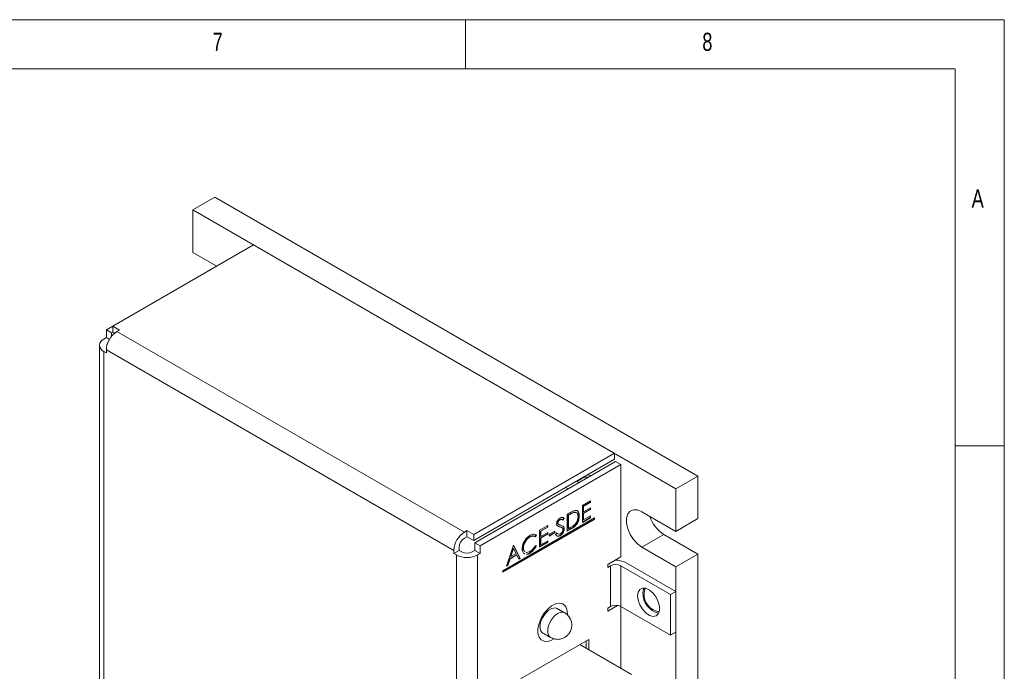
# Model space of a CAD drawing. Header units: inches. Extents: x 0.2 to 16.3, y 0.2 to 11.5.
# Tile 17 of 17: x 12.4 to 16.3, y 8.9 to 11.5. Entities that reach past the tile are written whole.
import ezdxf

# ---------------------------------------------------------------- set-up
doc = ezdxf.new("R2010")
doc.units = ezdxf.units.IN
doc.header["$MEASUREMENT"] = 0
doc.styles.add('SLDTEXTSTYLE0', font='TXT', dxfattribs={"width": 0.75})

msp = doc.modelspace()

# ---------------------------------------------------------------- linework, layer by layer
at = {"color": 7, "linetype": 'Continuous', "lineweight": 0}
for p, q in [((16.3386, 11.4961), (0.1969, 11.4961)), ((14.1732, 11.2992), (14.1732, 11.4961)), ((16.3386, 0.1969), (16.3386, 11.4961)), ((16.1417, 11.2992), (0.3937, 11.2992)), ((16.1417, 11.2992), (16.1417, 2.372)), ((16.3386, 9.7835), (16.1417, 9.7835))]:
    msp.add_line(p, q, dxfattribs=at)
at = {"color": 7, "linetype": 'Continuous', "lineweight": 15}
for p, q in [((13.1659, 10.7825), (13.0775, 10.7314)), ((15.1069, 9.6619), (13.1659, 10.7825)), ((13.0775, 10.7314), (13.0775, 10.56)), ((15.0185, 9.6109), (13.0775, 10.7314)), ((12.7555, 10.2642), (13.3212, 10.5908)), ((13.3212, 10.5908), (14.7714, 9.7536)), ((13.0775, 10.56), (13.1727, 10.505)), ((12.7555, 10.2642), (12.7293, 10.2491)), ((12.7823, 10.2487), (12.7555, 10.2642)), ((12.7555, 10.2642), (12.7555, 10.2397)), ((12.7293, 10.2181), (12.7187, 10.212)), ((12.7293, 10.2491), (12.7293, 10.2181)), ((12.7505, 10.2368), (12.7293, 10.2491)), ((12.7293, 10.2181), (12.7417, 10.2109)), ((12.7555, 10.2397), (12.7505, 10.2368)), ((12.7505, 10.2368), (12.7505, 10.2238)), ((12.7622, 10.2359), (12.7555, 10.2397)), ((12.7717, 10.2426), (12.7823, 10.2487)), ((12.7717, 10.2426), (14.1682, 9.4364)), ((12.7293, 10.1569), (12.7187, 10.163)), ((12.7187, 10.163), (12.7187, 7.8767)), ((12.7293, 10.1691), (12.7293, 10.1569)), ((14.1258, 9.3629), (12.7293, 10.1691)), ((14.7714, 9.7536), (14.2057, 9.4271)), ((14.7714, 9.7536), (14.7714, 9.7291)), ((14.7714, 9.7291), (14.2057, 9.4026)), ((14.7764, 9.7205), (14.2107, 9.3939)), ((14.7976, 9.7082), (14.2319, 9.3816)), ((14.7976, 9.7082), (14.7764, 9.7205)), ((14.7976, 9.3376), (14.7976, 9.7082)), ((14.6632, 9.6667), (14.6776, 9.6635)), ((15.1069, 9.6619), (15.0185, 9.6109)), ((15.1069, 9.4905), (15.1069, 9.6619)), ((14.6293, 9.6356), (14.6193, 9.6413)), ((14.622, 9.6411), (14.6224, 9.6432)), ((14.5848, 9.6099), (14.5748, 9.6156)), ((15.0185, 9.4394), (15.0185, 9.6109)), ((14.6425, 9.5433), (14.6757, 9.5625)), ((14.6425, 9.4753), (14.6425, 9.5433)), ((14.6743, 9.5563), (14.6464, 9.5402)), ((14.6464, 9.5402), (14.6464, 9.5192)), ((14.6464, 9.5402), (14.6478, 9.5394)), ((14.6757, 9.5555), (14.6478, 9.5394)), ((14.6478, 9.5394), (14.6478, 9.5184)), ((14.6743, 9.5617), (14.6743, 9.5563)), ((14.6743, 9.5563), (14.6757, 9.5555)), ((14.6757, 9.5625), (14.6757, 9.5555)), ((14.5821, 9.5084), (14.594, 9.5153)), ((14.5821, 9.4404), (14.5821, 9.5084)), ((14.5901, 9.5077), (14.586, 9.5053)), ((14.586, 9.5053), (14.586, 9.4512)), ((14.586, 9.5053), (14.5874, 9.5045)), ((14.5915, 9.5069), (14.5874, 9.5045)), ((14.5874, 9.5045), (14.5874, 9.4504)), ((14.5901, 9.5077), (14.5915, 9.5069)), ((14.6082, 9.5162), (14.6096, 9.5154)), ((14.629, 9.5022), (14.6304, 9.5014)), ((14.6743, 9.5284), (14.6464, 9.5123)), ((14.6464, 9.5192), (14.6478, 9.5184)), ((14.6464, 9.5123), (14.6464, 9.4861)), ((14.6464, 9.5123), (14.6478, 9.5115)), ((14.6478, 9.5184), (14.6757, 9.5346)), ((14.6757, 9.5276), (14.6478, 9.5115)), ((14.6478, 9.5115), (14.6478, 9.4853)), ((14.6478, 9.4853), (14.6757, 9.5014)), ((14.6743, 9.5338), (14.6743, 9.5284)), ((14.6743, 9.5284), (14.6757, 9.5276)), ((14.6743, 9.5006), (14.6743, 9.4953)), ((14.6757, 9.5346), (14.6757, 9.5276)), ((14.6757, 9.5014), (14.6757, 9.4944)), ((14.8814, 9.5186), (15.0185, 9.4394)), ((14.6913, 9.4933), (14.3235, 9.281)), ((14.3235, 9.2767), (14.6899, 9.4882)), ((14.3235, 9.2751), (14.6913, 9.4874)), ((14.4703, 9.4439), (14.5035, 9.4631)), ((14.5021, 9.4623), (14.5021, 9.4569)), ((14.5035, 9.4631), (14.5035, 9.4561)), ((14.5429, 9.4736), (14.5443, 9.4728)), ((14.5515, 9.4872), (14.5529, 9.4864)), ((14.5678, 9.492), (14.563, 9.4851)), ((14.5692, 9.4912), (14.5644, 9.4843)), ((14.5678, 9.492), (14.5692, 9.4912)), ((14.6743, 9.4953), (14.6425, 9.4769)), ((14.6757, 9.4944), (14.6425, 9.4753)), ((14.6464, 9.4861), (14.6478, 9.4853)), ((14.6743, 9.4953), (14.6757, 9.4944)), ((14.6899, 9.4882), (14.6899, 9.4925)), ((14.6899, 9.4882), (14.6913, 9.4874)), ((14.6913, 9.4874), (14.6913, 9.4933)), ((15.1069, 9.4905), (15.0185, 9.4394)), ((14.1788, 9.4425), (14.1682, 9.4364)), ((14.1788, 9.4425), (14.1788, 9.418)), ((14.2057, 9.4271), (14.1788, 9.4425)), ((14.2057, 9.4026), (14.2057, 9.4271)), ((14.4568, 9.4252), (14.4521, 9.4184)), ((14.4582, 9.4244), (14.4535, 9.4176)), ((14.4568, 9.4252), (14.4582, 9.4244)), ((14.4703, 9.3758), (14.4703, 9.4439)), ((14.5021, 9.4569), (14.4742, 9.4407)), ((14.4742, 9.4407), (14.4742, 9.4198)), ((14.4742, 9.4407), (14.4755, 9.4399)), ((14.5021, 9.429), (14.4742, 9.4128)), ((14.4742, 9.4198), (14.4755, 9.419)), ((14.5035, 9.4561), (14.4755, 9.4399)), ((14.4755, 9.4399), (14.4755, 9.419)), ((14.4755, 9.419), (14.5035, 9.4351)), ((14.5035, 9.4282), (14.4755, 9.412)), ((14.5021, 9.4569), (14.5035, 9.4561)), ((14.5021, 9.4343), (14.5021, 9.429)), ((14.5021, 9.429), (14.5035, 9.4282)), ((14.5035, 9.4351), (14.5035, 9.4282)), ((14.5088, 9.4277), (14.5314, 9.4408)), ((14.5301, 9.4346), (14.5088, 9.4224)), ((14.5314, 9.4338), (14.5088, 9.4207)), ((14.5088, 9.4207), (14.5088, 9.4277)), ((14.5301, 9.44), (14.5301, 9.4346)), ((14.5301, 9.4346), (14.5314, 9.4338)), ((14.5314, 9.4408), (14.5314, 9.4338)), ((14.5352, 9.4265), (14.5402, 9.4328)), ((14.5506, 9.4581), (14.552, 9.4573)), ((14.5518, 9.4227), (14.5531, 9.4219)), ((14.5686, 9.4509), (14.57, 9.4501)), ((14.5989, 9.4517), (14.5821, 9.442)), ((14.6003, 9.4509), (14.5821, 9.4404)), ((14.586, 9.4512), (14.5874, 9.4504)), ((14.5874, 9.4504), (14.5941, 9.4543)), ((14.5989, 9.4517), (14.6003, 9.4509)), ((14.8814, 9.3757), (14.9697, 9.4268)), ((15.1069, 9.3476), (14.9697, 9.4268)), ((14.1788, 9.418), (14.1682, 9.4119)), ((14.2057, 9.4026), (14.1788, 9.418)), ((14.2107, 9.3939), (14.2107, 9.3629)), ((14.2319, 9.3816), (14.2107, 9.3939)), ((14.2319, 9.3816), (14.2319, 9.3507)), ((14.3373, 9.2991), (14.3652, 9.3833)), ((14.3652, 9.3833), (14.366, 9.3837)), ((14.3653, 9.3833), (14.3918, 9.3321)), ((14.366, 9.3837), (14.3932, 9.3313)), ((14.4307, 9.4174), (14.4321, 9.4166)), ((14.4535, 9.3828), (14.4582, 9.3814)), ((14.5021, 9.3958), (14.4703, 9.3774)), ((14.5035, 9.395), (14.4703, 9.3758)), ((14.4742, 9.4128), (14.4742, 9.3867)), ((14.4742, 9.4128), (14.4755, 9.412)), ((14.4742, 9.3867), (14.4755, 9.3859)), ((14.4755, 9.412), (14.4755, 9.3859)), ((14.4755, 9.3859), (14.5035, 9.402)), ((14.5021, 9.4012), (14.5021, 9.3958)), ((14.5021, 9.3958), (14.5035, 9.395)), ((14.5035, 9.402), (14.5035, 9.395)), ((14.147, 9.3629), (14.1258, 9.3507)), ((14.1258, 9.3507), (14.1258, 9.3629)), ((14.1364, 9.3446), (14.1258, 9.3507)), ((14.1364, 7.0582), (14.1364, 9.3446)), ((14.147, 9.3629), (14.147, 9.3752)), ((14.1576, 9.3568), (14.147, 9.3629)), ((14.2107, 9.3629), (14.2001, 9.3568)), ((14.2107, 9.3629), (14.2319, 9.3507)), ((14.2319, 9.3507), (14.2213, 9.3446)), ((14.2213, 9.3446), (14.2213, 7.0582)), ((14.3773, 9.3456), (14.3506, 9.3302)), ((14.3787, 9.3448), (14.352, 9.3294)), ((14.3642, 9.371), (14.3535, 9.3388)), ((14.3656, 9.3702), (14.3549, 9.338)), ((14.3549, 9.338), (14.376, 9.3502)), ((14.3642, 9.371), (14.3656, 9.3702)), ((14.376, 9.3502), (14.3656, 9.3702)), ((14.3773, 9.3456), (14.3787, 9.3448)), ((14.3875, 9.328), (14.3787, 9.3448)), ((14.4047, 9.3735), (14.406, 9.3727)), ((14.4311, 9.3531), (14.4325, 9.3523)), ((15.0185, 9.2966), (14.8814, 9.3757)), ((15.0185, 9.2966), (15.1069, 9.3476)), ((15.1069, 7.53), (15.1069, 9.3476)), ((14.3431, 9.3024), (14.3373, 9.2991)), ((14.3417, 9.3032), (14.338, 9.3011)), ((14.3506, 9.3302), (14.3417, 9.3032)), ((14.3417, 9.3032), (14.3431, 9.3024)), ((14.352, 9.3294), (14.3431, 9.3024)), ((14.3506, 9.3302), (14.352, 9.3294)), ((14.3535, 9.3388), (14.3549, 9.338)), ((14.3918, 9.3321), (14.3868, 9.3293)), ((14.3932, 9.3313), (14.3875, 9.328)), ((14.3918, 9.3321), (14.3932, 9.3313)), ((14.7445, 9.3069), (14.7976, 9.3376)), ((14.7445, 9.2947), (14.7445, 9.3069)), ((14.7551, 9.3008), (14.7445, 9.2947)), ((14.7551, 9.1375), (14.7551, 9.3008)), ((14.9973, 9.1855), (14.7976, 9.3008)), ((14.7976, 9.1375), (14.7976, 9.3008)), ((15.0185, 9.1977), (14.8188, 9.3131)), ((14.3235, 9.281), (14.3235, 9.2751)), ((15.0185, 7.4789), (15.0185, 9.2966)), ((14.9973, 9.1855), (15.0185, 9.1977)), ((14.9973, 9.0222), (14.9973, 9.1855)), ((15.0185, 9.0344), (15.0185, 9.1977)), ((14.7841, 9.142), (14.7445, 9.1191)), ((14.7445, 9.1314), (14.7551, 9.1375)), ((14.7445, 9.1191), (14.7445, 9.1314)), ((14.7976, 8.8894), (14.7976, 9.1375)), ((14.7976, 9.1375), (14.9973, 9.0222)), ((14.9973, 9.0222), (15.0185, 9.0344)), ((14.3936, 8.8462), (14.6684, 9.0048)), ((14.633, 8.9844), (14.8407, 8.8645)), ((14.6576, 8.9702), (14.6576, 8.9985)), ((14.6684, 9.0048), (14.6684, 8.964))]:
    msp.add_line(p, q, dxfattribs=at)
at = {"color": 7, "linetype": 'Continuous', "lineweight": 15, "flags": 128}
for points in [[(14.8814, 9.3757), (14.8639, 9.3887), (14.8479, 9.4064), (14.8346, 9.4274), (14.8251, 9.45), (14.8201, 9.4724), (14.8201, 9.4927), (14.8251, 9.5094), (14.8346, 9.521), (14.8479, 9.5266), (14.8639, 9.5258), (14.8814, 9.5186)], [(14.8647, 9.1804), (14.8671, 9.1956), (14.8741, 9.2064), (14.8848, 9.2116), (14.8981, 9.2106), (14.9126, 9.2036), (14.9267, 9.1914), (14.9389, 9.1751), (14.9478, 9.1567), (14.9525, 9.1381), (14.9525, 9.1213), (14.9478, 9.1081), (14.9389, 9.1), (14.9267, 9.0979), (14.9126, 9.1019), (14.8981, 9.1117), (14.8848, 9.1261), (14.8741, 9.1437), (14.8671, 9.1624), (14.8647, 9.1804)], [(14.886, 9.1926), (14.8883, 9.2078), (14.8901, 9.2119)], [(14.8905, 9.19), (14.8929, 9.2042), (14.8967, 9.211)], [(14.5828, 9.1032), (14.583, 9.1083), (14.5807, 9.1257), (14.5743, 9.1392), (14.564, 9.1478), (14.5507, 9.151), (14.5354, 9.1484), (14.5191, 9.1403), (14.5032, 9.1273), (14.4887, 9.1103), (14.4769, 9.0906), (14.4684, 9.0697), (14.464, 9.0491), (14.464, 9.0303), (14.4684, 9.0147), (14.4769, 9.0035), (14.4887, 8.9976), (14.5032, 8.9973), (14.5191, 9.0027), (14.5277, 9.0076)], [(14.5411, 9.1293), (14.5328, 9.1319), (14.5196, 9.1298), (14.5056, 9.1218), (14.4924, 9.1086), (14.4817, 9.0921), (14.4747, 9.074), (14.4723, 9.0567)], [(14.5715, 9.1118), (14.5689, 9.113), (14.5568, 9.1141), (14.543, 9.109), (14.5292, 9.0982), (14.5171, 9.0831), (14.5081, 9.0655), (14.5033, 9.0476), (14.5033, 9.0314), (14.5081, 9.019), (14.5146, 9.013)]]:
    msp.add_lwpolyline(points, dxfattribs=at)
at = {"color": 7, "linetype": 'Continuous', "lineweight": 15}
for centre, radius, start, end in [((12.728, 10.1875), 0.0262, 110.7835, 249.2165), ((12.8214, 10.1649), 0.0922, 122.6056, 177.3944), ((12.7426, 10.1874), 0.0115, 135.8775, 190.2054), ((14.6591, 9.6251), 0.0324, 77.6445, 118.1986), ((15.0433, 9.541), 0.1359, 197.6026, 237.2023), ((14.2179, 9.3587), 0.0922, 122.6056, 177.3944), ((14.1931, 9.3731), 0.0461, 122.6056, 177.3944), ((14.1788, 9.4264), 0.0922, 242.6098, 297.3903), ((14.1788, 9.3977), 0.0461, 242.6097, 297.3904), ((14.7764, 9.2599), 0.0461, 62.6098, 117.3904), ((14.7772, 9.2335), 0.0898, 62.4283, 92.9565), ((14.9698, 9.1913), 0.0839, 179.0919, 255.59), ((14.9618, 9.1869), 0.0714, 177.5029, 261.5923), ((14.7764, 9.0966), 0.0461, 62.6096, 117.3904), ((14.4992, 9.0532), 0.0271, 172.4812, 236.2067)]:
    msp.add_arc(centre, radius, start, end, dxfattribs=at)
for points in [[(12.7011, 10.1875), (12.7011, 7.9012)], [(14.6438, 9.6537), (14.6209, 9.6405)], [(14.5506, 9.4581), (14.5449, 9.4597)], [(14.5461, 9.4674), (14.5479, 9.4664)], [(14.5613, 9.4867), (14.5596, 9.4877)], [(14.5388, 9.4336), (14.542, 9.4309)], [(14.5402, 9.4328), (14.5434, 9.4301)], [(14.5606, 9.4541), (14.5589, 9.4551)], [(14.4103, 9.3499), (14.4068, 9.351)], [(14.4117, 9.3491), (14.4082, 9.3502)], [(14.5715, 9.1118), (14.5411, 9.1293)], [(14.4841, 9.0306), (14.5145, 9.0131)]]:
    msp.add_open_spline(points, degree=1, dxfattribs=at)
for points, knots in [([(14.6082, 9.5162), (14.6049, 9.515), (14.5989, 9.5127), (14.5928, 9.5092), (14.5901, 9.5077)], [0, 0, 0, 0, 0.5595422, 1, 1, 1, 1]), ([(14.6096, 9.5154), (14.6062, 9.5142), (14.6003, 9.5119), (14.5942, 9.5084), (14.5915, 9.5069)], [0, 0, 0, 0, 0.5595422, 1, 1, 1, 1]), ([(14.594, 9.5153), (14.5975, 9.5173), (14.6038, 9.521), (14.61, 9.5228), (14.6127, 9.5236)], [0, 0, 0, 0, 0.560445, 1, 1, 1, 1]), ([(14.629, 9.5022), (14.6286, 9.4969), (14.6277, 9.4862), (14.6201, 9.4696), (14.6094, 9.4581), (14.6024, 9.4539), (14.5989, 9.4517)], [0, 0, 0, 0, 0.280124, 0.559247, 0.778836, 1, 1, 1, 1]), ([(14.6304, 9.5014), (14.63, 9.4961), (14.6291, 9.4854), (14.6215, 9.4688), (14.6108, 9.4573), (14.6038, 9.453), (14.6003, 9.4509)], [0, 0, 0, 0, 0.280124, 0.559247, 0.778836, 1, 1, 1, 1]), ([(14.6187, 9.5142), (14.6173, 9.5152), (14.6143, 9.5171), (14.6103, 9.5165), (14.6082, 9.5162)], [0, 0, 0, 0, 0.493559, 1, 1, 1, 1]), ([(14.6251, 9.4984), (14.6249, 9.5015), (14.6246, 9.5076), (14.6209, 9.5135), (14.6157, 9.5163), (14.6116, 9.5157), (14.6096, 9.5154)], [0, 0, 0, 0, 0.280179, 0.559765, 0.779797, 1, 1, 1, 1]), ([(14.611, 9.4658), (14.6133, 9.4683), (14.618, 9.4734), (14.624, 9.4854), (14.6247, 9.4935), (14.6251, 9.4984)], [0, 0, 0, 0, 0.280536, 0.561015, 1, 1, 1, 1]), ([(14.6127, 9.5236), (14.6157, 9.5237), (14.6217, 9.5238), (14.6289, 9.5165), (14.6299, 9.5072), (14.6304, 9.5014)], [0, 0, 0, 0, 0.280264, 0.560714, 1, 1, 1, 1]), ([(14.6191, 9.5236), (14.6193, 9.5236), (14.6224, 9.5233), (14.6274, 9.5169), (14.6284, 9.5078), (14.629, 9.5022)], [0, 0, 0, 0, 0.030302, 0.408151, 1, 1, 1, 1]), ([(14.539, 9.4694), (14.5393, 9.472), (14.5398, 9.4771), (14.5438, 9.4847), (14.5486, 9.4904), (14.5519, 9.4926), (14.5535, 9.4937)], [0, 0, 0, 0, 0.279553, 0.558798, 0.779377, 1, 1, 1, 1]), ([(14.5423, 9.461), (14.5413, 9.4621), (14.5394, 9.4642), (14.5391, 9.4678), (14.539, 9.4694)], [0, 0, 0, 0, 0.559839, 1, 1, 1, 1]), ([(14.552, 9.4573), (14.55, 9.4577), (14.5466, 9.4586), (14.5436, 9.4602), (14.5423, 9.461)], [0, 0, 0, 0, 0.560414, 1, 1, 1, 1]), ([(14.5515, 9.4872), (14.5503, 9.4864), (14.548, 9.4848), (14.5451, 9.481), (14.5432, 9.477), (14.543, 9.4747), (14.5429, 9.4736)], [0, 0, 0, 0, 0.280274, 0.559932, 0.779921, 1, 1, 1, 1]), ([(14.5429, 9.4736), (14.543, 9.4727), (14.5431, 9.4708), (14.5443, 9.4686), (14.5456, 9.4678), (14.5464, 9.4673)], [0, 0, 0, 0, 0.302272, 0.604419, 1, 1, 1, 1]), ([(14.5529, 9.4864), (14.5517, 9.4856), (14.5493, 9.484), (14.5465, 9.4802), (14.5446, 9.4762), (14.5444, 9.4739), (14.5443, 9.4728)], [0, 0, 0, 0, 0.280274, 0.559932, 0.779921, 1, 1, 1, 1]), ([(14.5443, 9.4728), (14.5444, 9.4719), (14.5445, 9.47), (14.5458, 9.4676), (14.5473, 9.4668), (14.5482, 9.4662)], [0, 0, 0, 0, 0.279946, 0.559776, 1, 1, 1, 1]), ([(14.5482, 9.4662), (14.5496, 9.4657), (14.5522, 9.4649), (14.5549, 9.4643), (14.5561, 9.464)], [0, 0, 0, 0, 0.559907, 1, 1, 1, 1]), ([(14.5596, 9.4872), (14.5589, 9.4878), (14.5576, 9.4888), (14.5547, 9.4887), (14.5526, 9.4877), (14.5515, 9.4872)], [0, 0, 0, 0, 0.322492, 0.661154, 1, 1, 1, 1]), ([(14.5644, 9.4843), (14.5628, 9.4858), (14.5605, 9.4879), (14.5561, 9.4879), (14.554, 9.4869), (14.5529, 9.4864)], [0, 0, 0, 0, 0.559818, 0.779849, 1, 1, 1, 1]), ([(14.5535, 9.4937), (14.5553, 9.4945), (14.559, 9.4962), (14.5646, 9.4955), (14.5675, 9.4928), (14.5692, 9.4912)], [0, 0, 0, 0, 0.279749, 0.559501, 1, 1, 1, 1]), ([(14.5561, 9.464), (14.5598, 9.463), (14.5649, 9.4616), (14.5693, 9.4559), (14.5698, 9.452), (14.57, 9.4501)], [0, 0, 0, 0, 0.560115, 0.780282, 1, 1, 1, 1]), ([(14.5621, 9.4961), (14.5621, 9.4961), (14.5646, 9.4959), (14.5662, 9.494), (14.5678, 9.492)], [0, 0, 0, 0, 0.0038922, 1, 1, 1, 1]), ([(14.5639, 9.4606), (14.5643, 9.4605), (14.566, 9.4598), (14.5679, 9.4566), (14.5683, 9.4528), (14.5686, 9.4509)], [0, 0, 0, 0, 0.105618, 0.553267, 1, 1, 1, 1]), ([(14.5941, 9.4543), (14.5973, 9.4561), (14.603, 9.4594), (14.6085, 9.4638), (14.611, 9.4658)], [0, 0, 0, 0, 0.560426, 1, 1, 1, 1]), ([(14.4008, 9.3701), (14.4013, 9.3758), (14.4024, 9.3871), (14.4111, 9.4038), (14.4216, 9.4166), (14.4288, 9.4214), (14.4325, 9.4238)], [0, 0, 0, 0, 0.279512, 0.559079, 0.779374, 1, 1, 1, 1]), ([(14.4481, 9.4195), (14.4459, 9.4205), (14.441, 9.4227), (14.4344, 9.4193), (14.4307, 9.4174)], [0, 0, 0, 0, 0.443484, 1, 1, 1, 1]), ([(14.4535, 9.4176), (14.4501, 9.4193), (14.444, 9.4224), (14.4358, 9.4184), (14.4321, 9.4166)], [0, 0, 0, 0, 0.558426, 1, 1, 1, 1]), ([(14.4325, 9.4238), (14.4381, 9.4263), (14.4482, 9.4309), (14.4551, 9.4264), (14.4582, 9.4244)], [0, 0, 0, 0, 0.559517, 1, 1, 1, 1]), ([(14.5531, 9.4219), (14.551, 9.4209), (14.5466, 9.4189), (14.5399, 9.4202), (14.537, 9.4241), (14.5352, 9.4265)], [0, 0, 0, 0, 0.27988, 0.559667, 1, 1, 1, 1]), ([(14.5518, 9.4227), (14.5496, 9.4218), (14.5453, 9.4198), (14.5404, 9.4203), (14.5386, 9.4224), (14.5381, 9.423)], [0, 0, 0, 0, 0.405362, 0.810587, 1, 1, 1, 1]), ([(14.5462, 9.4278), (14.5472, 9.4276), (14.5494, 9.4271), (14.5519, 9.4283), (14.5531, 9.4289)], [0, 0, 0, 0, 0.501997, 1, 1, 1, 1]), ([(14.5589, 9.4547), (14.5578, 9.4554), (14.5553, 9.457), (14.5523, 9.4577), (14.5506, 9.4581)], [0, 0, 0, 0, 0.430073, 1, 1, 1, 1]), ([(14.5686, 9.4509), (14.5683, 9.4479), (14.5676, 9.4419), (14.5629, 9.4333), (14.5574, 9.4266), (14.5536, 9.424), (14.5518, 9.4227)], [0, 0, 0, 0, 0.279183, 0.559085, 0.779446, 1, 1, 1, 1]), ([(14.5626, 9.4526), (14.5608, 9.4538), (14.5575, 9.4559), (14.5537, 9.4569), (14.552, 9.4573)], [0, 0, 0, 0, 0.559497, 1, 1, 1, 1]), ([(14.57, 9.4501), (14.5696, 9.4471), (14.569, 9.4411), (14.5643, 9.4325), (14.5588, 9.4257), (14.555, 9.4232), (14.5531, 9.4219)], [0, 0, 0, 0, 0.279183, 0.559085, 0.779446, 1, 1, 1, 1]), ([(14.5531, 9.4289), (14.5547, 9.43), (14.5579, 9.4322), (14.5618, 9.4372), (14.5642, 9.4425), (14.5645, 9.4456), (14.5647, 9.4471)], [0, 0, 0, 0, 0.280277, 0.560148, 0.780154, 1, 1, 1, 1]), ([(14.5647, 9.4471), (14.5645, 9.4484), (14.5643, 9.4507), (14.5631, 9.452), (14.5626, 9.4526)], [0, 0, 0, 0, 0.558993, 1, 1, 1, 1]), ([(14.4307, 9.4174), (14.427, 9.4148), (14.4195, 9.4094), (14.4107, 9.397), (14.4055, 9.3842), (14.4049, 9.3771), (14.4047, 9.3735)], [0, 0, 0, 0, 0.279856, 0.559519, 0.779685, 1, 1, 1, 1]), ([(14.4321, 9.4166), (14.4284, 9.414), (14.4208, 9.4086), (14.4121, 9.3962), (14.4068, 9.3834), (14.4063, 9.3763), (14.406, 9.3727)], [0, 0, 0, 0, 0.279856, 0.559519, 0.779685, 1, 1, 1, 1]), ([(14.4568, 9.3822), (14.455, 9.3787), (14.4513, 9.3718), (14.4426, 9.361), (14.4355, 9.3561), (14.4311, 9.3531)], [0, 0, 0, 0, 0.280411, 0.560794, 1, 1, 1, 1]), ([(14.4325, 9.3593), (14.4371, 9.3625), (14.4452, 9.3684), (14.451, 9.3784), (14.4535, 9.3828)], [0, 0, 0, 0, 0.558772, 1, 1, 1, 1]), ([(14.4582, 9.3814), (14.4564, 9.3779), (14.4527, 9.371), (14.444, 9.3602), (14.4369, 9.3553), (14.4325, 9.3523)], [0, 0, 0, 0, 0.280411, 0.560794, 1, 1, 1, 1]), ([(14.4082, 9.3502), (14.4058, 9.3529), (14.4014, 9.3577), (14.401, 9.3663), (14.4008, 9.3701)], [0, 0, 0, 0, 0.559029, 1, 1, 1, 1]), ([(14.4047, 9.3735), (14.4049, 9.3691), (14.4053, 9.3626), (14.4093, 9.3602), (14.4106, 9.3594)], [0, 0, 0, 0, 0.673517, 1, 1, 1, 1]), ([(14.406, 9.3727), (14.4063, 9.3683), (14.4067, 9.3618), (14.4107, 9.3594), (14.412, 9.3586)], [0, 0, 0, 0, 0.673517, 1, 1, 1, 1]), ([(14.4148, 9.3564), (14.4151, 9.3561), (14.4173, 9.3543), (14.4237, 9.3551), (14.4296, 9.3579), (14.4325, 9.3593)], [0, 0, 0, 0, 0.074425, 0.536839, 1, 1, 1, 1]), ([(14.4325, 9.3523), (14.4272, 9.3493), (14.4211, 9.346), (14.4166, 9.3476), (14.4161, 9.3477)], [0, 0, 0, 0, 0.88542, 1, 1, 1, 1]), ([(14.4311, 9.3531), (14.4257, 9.35), (14.4203, 9.3468), (14.4163, 9.3481), (14.4162, 9.3481)], [0, 0, 0, 0, 0.995926, 1, 1, 1, 1]), ([(14.5924, 9.0339), (14.5949, 9.0394), (14.5986, 9.0473), (14.6003, 9.0605), (14.5997, 9.0728), (14.5951, 9.0875), (14.5858, 9.1008), (14.5773, 9.1093), (14.5717, 9.1116), (14.5713, 9.1117)], [0, 0, 0, 0, 0.199973, 0.290286, 0.443904, 0.612378, 0.795872, 0.988468, 1, 1, 1, 1]), ([(14.5148, 9.0131), (14.5198, 9.0107), (14.5305, 9.0056), (14.5482, 9.0048), (14.5637, 9.0086), (14.5754, 9.0151), (14.5851, 9.0231), (14.5898, 9.0301), (14.5924, 9.0339)], [0, 0, 0, 0, 0.187397, 0.395418, 0.582324, 0.717729, 0.844806, 1, 1, 1, 1])]:
    msp.add_open_spline(points, degree=3, knots=knots, dxfattribs=at)

# ---------------------------------------------------------------- texts
at = {"color": 7, "linetype": 'Continuous', "lineweight": 0, "char_height": 0.0729, "attachment_point": 1, "style": 'SLDTEXTSTYLE0'}
for s, insert in [('7', (13.1562, 11.4436)), ('8', (15.1247, 11.4436)), ('A', (16.2073, 10.8137))]:
    msp.add_mtext(s, dxfattribs=dict(at, insert=insert))

doc.saveas('drawing.dxf')
